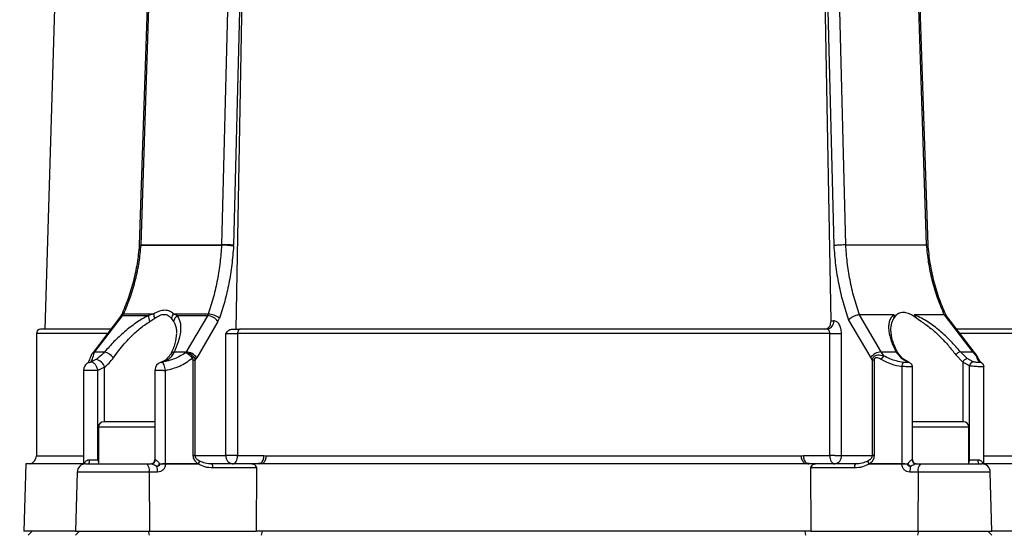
# Model space of a CAD drawing. Header units: millimetres. Extents: x 30 to 405, y 11 to 273.
# Tile 9 of 25: x 92 to 151, y 212 to 243. Entities that reach past the tile are written whole.
import ezdxf

# ---------------------------------------------------------------- set-up
doc = ezdxf.new("R2010")
doc.units = ezdxf.units.MM
doc.layers.add('10', color=7, linetype='Continuous')
doc.styles.add('SLDTEXTSTYLE0', font='TXT', dxfattribs={"width": 0.7})
doc.dimstyles.new('SLDDIMSTYLE0', dxfattribs={"dimtxt": 8, "dimasz": 2.3, "dimexe": 0, "dimexo": 0.0625, "dimgap": 2, "dimtad": 1, "dimdec": 3, "dimlfac": 2, "dimrnd": 1e-09, "dimzin": 12, "dimdsep": 46, "dimtxsty": 'SLDTEXTSTYLE0', "dimsah": 1, "dimcen": 0.09, "dimadec": 0, "dimazin": 3, "dimtfac": 1, "dimtdec": 3, "dimtofl": 0, "dimtmove": 0, "dimatfit": 3, "dimfxl": 1, "dimfrac": 2, "dimtolj": 1, "dimtzin": 12, "dimarcsym": 0})

# ---------------------------------------------------------------- blocks, each defined once
blk = doc.blocks.new('_D_1')
at = {"layer": '10', "transparency": 16777216}
for p, q in [((102.11, 273.361), (57.51, 273.361)), ((58.51, 273.361), (58.51, 176.361)), ((109.453, 176.361), (57.51, 176.361))]:
    blk.add_line(p, q, dxfattribs=at)
for points in [[(58.51, 273.361), (58.11, 271.061), (58.91, 271.061)], [(58.51, 176.361), (58.91, 178.661), (58.11, 178.661)]]:
    blk.add_solid(points, dxfattribs=at)
at = {"layer": '10', "transparency": 16777216, "insert": (48.197, 214.676), "char_height": 8, "attachment_point": 1, "rotation": 90, "style": 'SLDTEXTSTYLE0'}
blk.add_mtext('194', dxfattribs=at)
blk = doc.blocks.new('_D_2')
at = {"layer": '10', "transparency": 16777216}
for p, q in [((92.51, 211.361), (92.51, 164.05)), ((179.961, 180.903), (179.961, 164.05)), ((179.961, 165.05), (92.51, 165.05))]:
    blk.add_line(p, q, dxfattribs=at)
for points in [[(92.51, 165.05), (94.81, 164.65), (94.81, 165.45)], [(179.961, 165.05), (177.661, 165.45), (177.661, 164.65)]]:
    blk.add_solid(points, dxfattribs=at)
at = {"layer": '10', "transparency": 16777216, "insert": (122.591, 175.362), "char_height": 8, "attachment_point": 1, "style": 'SLDTEXTSTYLE0'}
blk.add_mtext('175', dxfattribs=at)

msp = doc.modelspace()

# ---------------------------------------------------------------- linework, layer by layer
at = {"color": 7, "linetype": 'Continuous', "lineweight": 25}
for p, q in [((94.89094, 262.480134), (93.75956, 224.359961)), ((99.470838, 229.37561), (100.566689, 262.480134)), ((105.088848, 262.480134), (104.248506, 229.37561)), ((141.271049, 229.361469), (140.430361, 262.480134)), ((144.95252, 262.480134), (146.048849, 229.361469)), ((105.78685, 262.071324), (104.956029, 229.354773)), ((105.105523, 224.361469), (105.78685, 262.071324)), ((140.404652, 224.861469), (139.732359, 262.071324)), ((139.732359, 262.071324), (140.563889, 229.326834)), ((99.36219, 229.371339), (99.36027, 229.336958)), ((99.469218, 229.347027), (104.247307, 229.347027)), ((99.470838, 229.37561), (104.248506, 229.37561)), ((104.953577, 229.297608), (104.956029, 229.354773)), ((141.271049, 229.361469), (146.048849, 229.361469)), ((98.256733, 225.122579), (96.615814, 222.972129)), ((96.727989, 223.011943), (98.369137, 225.162393)), ((98.31264, 225.218337), (98.256697, 225.122536)), ((99.899355, 225.162393), (98.369137, 225.162393)), ((100.20572, 225.259713), (98.427857, 225.259713)), ((99.981885, 224.815809), (100.278945, 225.010449)), ((101.260624, 225.010449), (101.399885, 224.815809)), ((103.450043, 225.259713), (101.400405, 225.259713)), ((103.406524, 225.162393), (101.620881, 225.162393)), ((103.406524, 225.162393), (102.147692, 223.011943)), ((104.027208, 224.815809), (104.116158, 225.010449)), ((141.441546, 224.901981), (142.751123, 222.665359)), ((143.371517, 223.011943), (142.087148, 225.206017)), ((142.087149, 225.206015), (142.088074, 225.206015)), ((147.116046, 225.206015), (147.11678, 225.206015)), ((147.116778, 225.206017), (148.79122, 223.011943)), ((148.903395, 222.972129), (147.225189, 225.171442)), ((104.027208, 224.815809), (102.768086, 222.665359)), ((104.839606, 224.361469), (104.844763, 224.361469)), ((104.839606, 224.361469), (104.895975, 224.361469)), ((140.166598, 224.361469), (140.014385, 224.361469)), ((140.404652, 224.861469), (140.563275, 224.861469)), ((93.259604, 224.111469), (93.259604, 216.847171)), ((104.499298, 216.861469), (104.499298, 224.111469)), ((104.499298, 224.111469), (105.193702, 224.111469)), ((105.193702, 224.111469), (105.193702, 216.861469)), ((140.325507, 224.111469), (105.193702, 224.111469)), ((140.325507, 216.861469), (140.325507, 224.111469)), ((140.325507, 224.111469), (141.019911, 224.111469)), ((141.019911, 216.861469), (141.019911, 224.111469)), ((96.789438, 222.556553), (96.471643, 222.405907)), ((96.615779, 222.972087), (96.563366, 222.90818)), ((96.689447, 222.963189), (96.727989, 223.011943)), ((96.727989, 223.011943), (97.302375, 223.011943)), ((100.726918, 222.405907), (101.058506, 222.556553)), ((101.223942, 222.883757), (100.923724, 222.523931)), ((101.442348, 223.011943), (102.147692, 223.011943)), ((102.147692, 223.011943), (102.118349, 222.963189)), ((102.679983, 222.526), (102.768086, 222.665359)), ((142.751123, 222.665359), (142.839226, 222.526)), ((143.530449, 222.780775), (143.371517, 223.011943)), ((143.371517, 223.011943), (144.250158, 223.011943)), ((144.250158, 223.011943), (144.579509, 222.612748)), ((144.651293, 222.593714), (144.354963, 222.954703)), ((144.579509, 222.612748), (144.941561, 222.420342)), ((144.992318, 222.410844), (144.651292, 222.593715)), ((147.798288, 222.838651), (148.215449, 222.39238)), ((148.07071, 223.011943), (148.79122, 223.011943)), ((148.482256, 222.612748), (148.07071, 223.011943)), ((148.837306, 222.420342), (148.482256, 222.612748)), ((148.79122, 223.011943), (148.999965, 222.780775)), ((149.02531, 222.836186), (148.90343, 222.972087)), ((149.113813, 222.676072), (149.107431, 222.689953)), ((97.30376, 222.102565), (96.903246, 221.916387)), ((100.923728, 222.523934), (100.630128, 222.388748)), ((102.54635, 222.526), (102.54635, 216.861469)), ((102.54635, 222.526), (102.679983, 222.526)), ((102.679983, 216.861469), (102.679983, 222.526)), ((142.972859, 222.526), (142.839226, 222.526)), ((142.839226, 222.526), (142.839226, 216.861469)), ((142.972859, 216.861469), (142.972859, 222.526)), ((144.597466, 222.143695), (144.597497, 216.365178)), ((145.226876, 216.611469), (145.226876, 222.178155)), ((148.615963, 222.177285), (148.215449, 222.39238)), ((148.615963, 216.611469), (148.615963, 222.177285)), ((149.469517, 216.361955), (149.469517, 222.177927)), ((96.049692, 221.916387), (96.049692, 216.361847)), ((96.903246, 216.611469), (96.903246, 221.916387)), ((100.292333, 221.917379), (100.292333, 216.611469)), ((100.792333, 221.916387), (100.921743, 221.916387)), ((100.921712, 216.365178), (100.921743, 221.916387)), ((96.946527, 218.548969), (96.946527, 216.361469)), ((148.572682, 216.361469), (148.572682, 218.548969)), ((102.679983, 216.861469), (102.54635, 216.861469)), ((102.679983, 216.861469), (104.499298, 216.861469)), ((105.193702, 216.861469), (104.499298, 216.861469)), ((105.193702, 216.861469), (106.75654, 216.861469)), ((106.75654, 216.861469), (106.889361, 216.847171)), ((106.889361, 216.847171), (138.629848, 216.847171)), ((138.629848, 216.847171), (138.762669, 216.861469)), ((138.762669, 216.861469), (140.325507, 216.861469)), ((140.623234, 216.861469), (140.325507, 216.861469)), ((140.623234, 216.861469), (141.019911, 216.861469)), ((141.019911, 216.861469), (142.839226, 216.861469)), ((142.972859, 216.861469), (142.839226, 216.861469)), ((92.628322, 216.361469), (92.509604, 212.361469)), ((96.047493, 216.361469), (92.628322, 216.361469)), ((96.056161, 216.355618), (96.066611, 216.357762)), ((96.410893, 216.611469), (96.903246, 216.611469)), ((99.821042, 216.361469), (100.07181, 216.361469)), ((100.792333, 216.366302), (100.921712, 216.365178)), ((100.921725, 216.357762), (100.921712, 216.365178)), ((100.921712, 216.365178), (102.844155, 216.365178)), ((102.865244, 216.357762), (100.921725, 216.357762)), ((102.844155, 216.365178), (102.865244, 216.357762)), ((102.945716, 216.52072), (102.928154, 216.530608)), ((106.043529, 216.361469), (103.664365, 216.361469)), ((139.475679, 216.361469), (106.043529, 216.361469)), ((106.549934, 216.375872), (106.410434, 216.375872)), ((106.410475, 216.375779), (106.505051, 216.361469)), ((139.108775, 216.375872), (138.969275, 216.375872)), ((141.854844, 216.361469), (139.475679, 216.361469)), ((142.591055, 216.530608), (142.573493, 216.52072)), ((142.653965, 216.357762), (142.675054, 216.365178)), ((144.597484, 216.357762), (142.653965, 216.357762)), ((142.675054, 216.365178), (144.597497, 216.365178)), ((144.597497, 216.365178), (144.597484, 216.357762)), ((145.447399, 216.361469), (145.698167, 216.361469)), ((148.615963, 216.611469), (149.108316, 216.611469)), ((149.46486, 216.355894), (149.452479, 216.361469)), ((149.452598, 216.357762), (149.467204, 216.3548)), ((152.890887, 216.361469), (149.484449, 216.361469)), ((95.675845, 215.876302), (95.571527, 212.361469)), ((99.950394, 215.876302), (99.977394, 212.361469)), ((100.442713, 215.876302), (99.950394, 215.876302)), ((106.277299, 216.118886), (103.729042, 216.118886)), ((106.313334, 216.119445), (106.277299, 216.118886)), ((106.313334, 216.119445), (106.294207, 212.361469)), ((139.225002, 212.361469), (139.205875, 216.119445)), ((139.24191, 216.118886), (139.205875, 216.119445)), ((141.790167, 216.118886), (139.24191, 216.118886)), ((145.568814, 215.876302), (145.076496, 215.876302)), ((145.568814, 215.876302), (145.541815, 212.361469)), ((149.947682, 212.361469), (149.843364, 215.876302)), ((95.571527, 212.361469), (92.509604, 212.361469)), ((93.009604, 212.361469), (92.76681, 212.118675)), ((95.571527, 212.361469), (99.977394, 212.361469)), ((95.821527, 212.361469), (95.578733, 212.118675)), ((99.975529, 212.118675), (99.912689, 212.361469)), ((99.977394, 212.361469), (106.294207, 212.361469)), ((139.225002, 212.361469), (106.294207, 212.361469)), ((106.621575, 212.118676), (106.662305, 212.361469)), ((138.897633, 212.118676), (138.856904, 212.361469)), ((139.225002, 212.361469), (145.541815, 212.361469)), ((145.541815, 212.361469), (149.947682, 212.361469)), ((145.54368, 212.118675), (145.60652, 212.361469)), ((149.940476, 212.118675), (149.697682, 212.361469)), ((153.009604, 212.361469), (149.947682, 212.361469))]:
    msp.add_line(p, q, dxfattribs=at)
at = {"color": 8, "linetype": 'Continuous', "lineweight": 25}
for p, q in [((97.460596, 224.111469), (93.259604, 224.111469)), ((152.259604, 224.111469), (148.035214, 224.111469)), ((97.30376, 218.861469), (97.30376, 222.102565)), ((100.654195, 222.38771), (100.726918, 222.405907)), ((148.215449, 222.39238), (148.215449, 218.861469)), ((96.903246, 221.916387), (96.049692, 221.916387)), ((99.071527, 218.548969), (96.946527, 218.548969)), ((100.292333, 218.548969), (99.071527, 218.548969)), ((148.572682, 218.548969), (145.226876, 218.548969)), ((93.259604, 216.847171), (96.049692, 216.847171)), ((149.469517, 216.847171), (152.259604, 216.847171)), ((96.103354, 216.377146), (96.108665, 216.356965)), ((96.903246, 216.611469), (96.946527, 216.611469)), ((100.292333, 216.611469), (100.311984, 216.611469)), ((145.207224, 216.611469), (145.226876, 216.611469)), ((148.572682, 216.611469), (148.615963, 216.611469)), ((149.415855, 216.377146), (149.410544, 216.356965)), ((99.950394, 215.876302), (95.675845, 215.876302)), ((149.843364, 215.876302), (145.568814, 215.876302))]:
    msp.add_line(p, q, dxfattribs=at)
at = {"color": 7, "linetype": 'Continuous', "lineweight": 25, "flags": 128}
for points in [[(100.473981, 262.965475), (99.948832, 247.097524), (99.36219, 229.371339)], [(146.157589, 229.354117), (145.609907, 245.903076), (145.045229, 262.965449)], [(144.098618, 225.206013), (143.855545, 225.206013), (143.61006, 225.206013), (143.36219, 225.206013), (143.111964, 225.206013), (142.859411, 225.206013), (142.604559, 225.206013), (142.347437, 225.206013), (142.088075, 225.206012)], [(147.116048, 225.206013), (146.907957, 225.206013), (146.697104, 225.206013), (146.483514, 225.206013), (146.26721, 225.206013), (146.048219, 225.206013), (145.826563, 225.206013), (145.60227, 225.206013), (145.375364, 225.206013)], [(105.342566, 224.361469), (105.313524, 224.356665), (105.285598, 224.342439), (105.259861, 224.319336), (105.237303, 224.288246), (105.21879, 224.250362), (105.205034, 224.20714), (105.196562, 224.160242), (105.193702, 224.111469)], [(149.346127, 222.353924), (149.326892, 222.365209), (149.326211, 222.365564)], [(104.895975, 216.361469), (104.954059, 216.371076), (105.00991, 216.399529), (105.061383, 216.445734), (105.1065, 216.507916), (105.143526, 216.583684), (105.171039, 216.670127), (105.187981, 216.763924), (105.193702, 216.861469)], [(140.325507, 216.861469), (140.331228, 216.763924), (140.34817, 216.670127), (140.375683, 216.583684), (140.412709, 216.507916), (140.457826, 216.445734), (140.509299, 216.399529), (140.56515, 216.371076), (140.623234, 216.361469)], [(96.341494, 216.361469), (96.355033, 216.366273), (96.368052, 216.380499), (96.38005, 216.403602), (96.390567, 216.434692), (96.399197, 216.472576), (96.40561, 216.515798), (96.40956, 216.562696), (96.410893, 216.611469)], [(149.108316, 216.611469), (149.109649, 216.562696), (149.113598, 216.515798), (149.120012, 216.472576), (149.128642, 216.434692), (149.139159, 216.403602), (149.151157, 216.380499), (149.164176, 216.366273), (149.177715, 216.361469)]]:
    msp.add_lwpolyline(points, dxfattribs=at)
at = {"color": 8, "linetype": 'Continuous', "lineweight": 25, "flags": 128}
for points in [[(99.469218, 229.347027), (99.415533, 229.346222), (99.37925, 229.343509), (99.361791, 229.338994), (99.363064, 229.333331)], [(99.365462, 229.369742), (99.363651, 229.372223), (99.380968, 229.374127), (99.417172, 229.375271), (99.470838, 229.37561)], [(144.992864, 222.41061), (144.975857, 222.416463), (144.941561, 222.420342)], [(149.326211, 222.365564), (149.286041, 222.381791), (149.242644, 222.390296)]]:
    msp.add_lwpolyline(points, dxfattribs=at)
at = {"color": 7, "linetype": 'Continuous', "lineweight": 25}
for centre, radius, start, end in [((104.2424, 224.205379), 5.14165, 82.04954284, 89.94531877), ((104.244192, 217.206225), 12.169385, 86.64662022, 89.97968944), ((100.773857, 225.187514), 0.874862, 181.64545288, 205.14260922), ((100.982063, 225.352387), 0.781854, 186.8073219, 205.93439012), ((101.822515, 224.859178), 0.581897, 136.50231604, 164.93221176), ((101.939526, 224.715461), 0.548892, 125.48739445, 169.4659906), ((103.367902, 224.364154), 0.799172, 34.41293162, 87.2299153), ((103.427505, 224.184812), 1.075137, 50.16897425, 88.79880412), ((93.509604, 224.111469), 0.25, 90, 180), ((140.108208, 224.815145), 0.457418, 277.33387182, 5.81244119), ((96.712841, 221.951446), 0.609936, 14.34510199, 82.78566078), ((96.998203, 221.979989), 1.075849, 39.57227631, 73.57694331), ((102.108703, 222.213599), 0.799296, 34.41605136, 87.20407721), ((101.7707, 223.382628), 1.045758, 314.88384018, 320.64705744), ((143.410506, 222.213599), 0.799296, 92.79592282, 145.5839486), ((144.013672, 222.239665), 0.725468, 131.76552264, 152.00262855), ((148.194199, 222.517038), 0.510079, 104.01044545, 140.91177635), ((148.519756, 222.295645), 0.319313, 96.74427025, 162.36514568), ((96.549692, 221.916387), 0.5, 123.52919262, 180), ((100.792333, 221.916387), 0.5, 106.30004787, 179.9524718), ((144.977907, 222.143503), 0.380441, 139.55622994, 179.9710875), ((148.880697, 222.158515), 0.265399, 99.40987156, 175.94435544), ((97.259027, 218.548969), 0.3125, 90, 180), ((148.260182, 218.548969), 0.3125, 0, 90), ((92.759604, 216.847171), 0.5, 283.73516926, 360), ((104.954365, 216.815145), 0.457418, 174.18755881, 262.66612818), ((106.225183, 216.800793), 0.534809, 307.38931324, 6.51445985), ((139.294025, 216.800793), 0.534809, 173.48554039, 232.61068593), ((140.564844, 216.815145), 0.457418, 277.33387182, 5.81244119), ((96.175625, 215.861469), 0.5, 90, 178.3), ((99.388342, 215.986278), 0.572711, 348.92891585, 40.92834619), ((100.042333, 216.611469), 0.25, 270, 0), ((100.066797, 216.606653), 0.245235, 271.17137966, 1.12533516), ((100.057337, 216.690426), 0.598235, 305.80570084, 328.4210659), ((98.955187, 215.882665), 1.48754, 359.75490644, 12.52469925), ((102.350621, 216.719817), 0.607737, 324.3001108, 341.86041944), ((102.351794, 216.71266), 0.624167, 325.34762162, 342.0904602), ((103.448015, 216.173873), 0.286355, 348.92891585, 40.92834619), ((105.47086, 216.11792), 0.80644, 0.06861893, 10.05277618), ((140.048349, 216.11792), 0.80644, 169.94722382, 179.93138107), ((142.071193, 216.173873), 0.286355, 139.07165381, 191.07108415), ((143.167415, 216.71266), 0.624167, 197.9095398, 214.65237839), ((143.168591, 216.719819), 0.607741, 198.13966001, 215.69989935), ((145.461872, 216.690426), 0.598235, 211.5789341, 234.19429916), ((146.564022, 215.882665), 1.48754, 167.47530075, 180.24509356), ((145.452412, 216.606653), 0.245235, 178.87466484, 268.82862034), ((145.476876, 216.611469), 0.25, 180, 270), ((146.130867, 215.986278), 0.572711, 139.07165381, 191.07108415), ((149.343584, 215.861469), 0.5, 1.7, 90)]:
    msp.add_arc(centre, radius, start, end, dxfattribs=at)
at = {"color": 8, "linetype": 'Continuous', "lineweight": 25}
for centre, radius, start, end in [((98.353316, 225.028454), 0.13487, 83.26342153, 135.69280906), ((98.405172, 225.140921), 0.120938, 79.18867927, 139.54509738), ((96.712333, 222.87805), 0.134805, 83.33066066, 135.60658064), ((101.041866, 222.330427), 0.226738, 85.79112293, 120.81520235), ((101.443698, 222.759483), 0.252464, 90.30626321, 150.50431965), ((144.253584, 222.893876), 0.118116, 30.08699052, 91.66218856), ((144.588639, 222.502442), 0.110683, 54.67688856, 94.7315856), ((148.806839, 222.877838), 0.135012, 44.64147274, 96.64343816), ((148.939396, 222.600114), 0.190544, 28.13098051, 71.46567603), ((97.217391, 216.606777), 0.31418, 179.14425749, 210.4435886), ((148.301818, 216.606777), 0.31418, 329.5564114, 0.85574251)]:
    msp.add_arc(centre, radius, start, end, dxfattribs=at)
at = {"color": 7, "linetype": 'Continuous', "lineweight": 25}
for points, knots in [([(99.36027, 229.336958), (99.323294, 228.977294), (99.249121, 228.255821), (99.021903, 227.200822), (98.720158, 226.176889), (98.44815, 225.53708), (98.31264, 225.218337)], [0, 0, 0, 0, 0.249332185, 0.500151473, 0.75098324, 1, 1, 1, 1]), ([(98.427857, 225.259713), (98.569918, 225.595049), (98.849196, 226.254286), (99.148727, 227.290707), (99.364396, 228.319115), (99.434714, 229.008674), (99.469218, 229.347027)], [0, 0, 0, 0, 0.263477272, 0.517969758, 0.763477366, 1, 1, 1, 1]), ([(104.247307, 229.347027), (104.220906, 229.008674), (104.167102, 228.319115), (104.002047, 227.290707), (103.772683, 226.254286), (103.558826, 225.595049), (103.450043, 225.259713)], [0, 0, 0, 0, 0.236522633, 0.482030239, 0.736522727, 1, 1, 1, 1]), ([(104.953577, 229.297608), (104.923947, 228.922559), (104.864688, 228.172458), (104.683313, 227.076091), (104.442513, 226.010834), (104.224961, 225.343966), (104.116158, 225.010449)], [0, 0, 0, 0, 0.24996665, 0.499935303, 0.749905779, 1, 1, 1, 1]), ([(141.271049, 229.361469), (141.227808, 229.361279), (141.130925, 229.360854), (140.976192, 229.355702), (140.839819, 229.348702), (140.734727, 229.341873), (140.638392, 229.334261), (140.588594, 229.329297), (140.563889, 229.326834)], [0, 0, 0, 0, 0.194683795, 0.436194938, 0.572209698, 0.714210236, 0.858219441, 1, 1, 1, 1]), ([(140.563889, 229.326834), (140.594128, 228.938775), (140.654607, 228.162652), (140.844319, 227.029475), (141.097406, 225.930273), (141.326824, 225.24477), (141.441546, 224.901981)], [0, 0, 0, 0, 0.250029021, 0.500060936, 0.750003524, 1, 1, 1, 1]), ([(142.088075, 225.206012), (141.976094, 225.546714), (141.756037, 226.216233), (141.520671, 227.27044), (141.351983, 228.316319), (141.297681, 229.017552), (141.271049, 229.361469)], [0, 0, 0, 0, 0.263801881, 0.518402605, 0.763802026, 1, 1, 1, 1]), ([(146.048849, 229.361469), (146.083658, 229.017552), (146.154632, 228.316319), (146.375058, 227.27044), (146.68243, 226.216234), (146.969808, 225.546714), (147.116048, 225.206013)], [0, 0, 0, 0, 0.236197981, 0.481597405, 0.736198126, 1, 1, 1, 1]), ([(146.149548, 229.353926), (146.149585, 229.355648), (146.149652, 229.35879), (146.107858, 229.3611), (146.068612, 229.361346), (146.048849, 229.361469)], [0, 0, 0, 0, 0.376040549, 0.685794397, 1, 1, 1, 1]), ([(147.240722, 225.151086), (147.104283, 225.462724), (146.821824, 226.107884), (146.507617, 227.156271), (146.267499, 228.259627), (146.192237, 229.0153), (146.15472, 229.391989)], [0, 0, 0, 0, 0.237749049, 0.492194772, 0.74686863, 1, 1, 1, 1]), ([(101.400405, 225.259713), (101.328707, 225.319854), (101.185091, 225.440321), (100.889439, 225.500215), (100.552893, 225.440632), (100.321726, 225.320166), (100.20572, 225.259713)], [0, 0, 0, 0, 0.249569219, 0.499900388, 0.749037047, 1, 1, 1, 1]), ([(99.899355, 225.162393), (99.779118, 225.100265), (99.532321, 224.972744), (99.172266, 224.738502), (98.8182, 224.479732), (98.371938, 224.114538), (97.845418, 223.625031), (97.483476, 223.216403), (97.302375, 223.011943)], [0, 0, 0, 0, 0.122718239, 0.251890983, 0.374583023, 0.502844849, 0.751244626, 1, 1, 1, 1]), ([(98.369137, 225.162393), (98.380088, 225.177497), (98.40199, 225.207707), (98.419235, 225.242377), (98.427857, 225.259713)], [0, 0, 0, 0, 0.500000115, 1, 1, 1, 1]), ([(100.20572, 225.259713), (100.153936, 225.242298), (100.053904, 225.208658), (99.949643, 225.177446), (99.899355, 225.162393)], [0, 0, 0, 0, 0.517674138, 1, 1, 1, 1]), ([(100.278945, 225.010449), (100.373933, 225.073189), (100.561255, 225.196915), (100.845986, 225.264081), (101.092142, 225.196674), (101.204062, 225.072967), (101.260624, 225.010449)], [0, 0, 0, 0, 0.253592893, 0.500096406, 0.74736377, 1, 1, 1, 1]), ([(101.620881, 225.162393), (101.586608, 225.177446), (101.51555, 225.208658), (101.439681, 225.242298), (101.400405, 225.259713)], [0, 0, 0, 0, 0.4823263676, 1, 1, 1, 1]), ([(101.442348, 223.011943), (101.532313, 223.216357), (101.712115, 223.624894), (101.820419, 224.114962), (101.840191, 224.478952), (101.813093, 224.825634), (101.698126, 225.027058), (101.620881, 225.162393)], [0, 0, 0, 0, 0.248909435, 0.497463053, 0.625789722, 0.748572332, 1, 1, 1, 1]), ([(103.450043, 225.259713), (103.443713, 225.242377), (103.431053, 225.207707), (103.4147, 225.177497), (103.406524, 225.162393)], [0, 0, 0, 0, 0.4999998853, 1, 1, 1, 1]), ([(142.087148, 225.206017), (142.033792, 225.202418), (141.951616, 225.196874), (141.827706, 225.159089), (141.703241, 225.107979), (141.57468, 225.03169), (141.489882, 224.956909), (141.455201, 224.918415), (141.44565, 224.907051), (141.442652, 224.903348), (141.441546, 224.901981)], [0, 0, 0, 0, 0.23883261, 0.367840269, 0.49988827, 0.748958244, 0.928405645, 0.976724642, 0.991405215, 1, 1, 1, 1]), ([(144.098618, 225.206013), (144.044323, 225.150223), (143.932357, 225.035174), (143.847182, 224.803774), (143.80985, 224.541256), (143.827625, 224.164263), (143.945856, 223.652791), (144.148757, 223.225489), (144.250158, 223.011943)], [0, 0, 0, 0, 0.121964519, 0.251513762, 0.373472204, 0.502114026, 0.751178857, 1, 1, 1, 1]), ([(144.050612, 224.827515), (144.103039, 224.945178), (144.199294, 225.161204), (144.450986, 225.351825), (144.74497, 225.387586), (145.104957, 225.279258), (145.441757, 225.065805), (145.664398, 224.886545), (145.737713, 224.827515)], [0, 0, 0, 0, 0.21362111, 0.392201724, 0.535647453, 0.678985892, 0.89429195, 1, 1, 1, 1]), ([(144.050617, 224.827512), (144.074273, 224.89245), (144.11269, 224.997907), (144.16897, 225.101906), (144.167162, 225.162612), (144.163682, 225.174262), (144.159894, 225.181817), (144.154394, 225.188758), (144.147152, 225.194673), (144.138582, 225.199272), (144.1217, 225.20512), (144.108642, 225.205626), (144.098617, 225.206015)], [0, 0, 0, 0, 0.497574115, 0.808046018, 0.844615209, 0.859221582, 0.872137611, 0.885953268, 0.900416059, 0.916847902, 0.936170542, 1, 1, 1, 1]), ([(145.375364, 225.206013), (145.364571, 225.205645), (145.350065, 225.205151), (145.339731, 225.195201), (145.33803, 225.18852), (145.338283, 225.182936), (145.340001, 225.176636), (145.344453, 225.166752), (145.359873, 225.143971), (145.487299, 225.017971), (145.619507, 224.917418), (145.737712, 224.827514)], [0, 0, 0, 0, 0.074597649, 0.10026024, 0.111519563, 0.122538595, 0.134027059, 0.146615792, 0.176821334, 0.26400445, 1, 1, 1, 1]), ([(148.07071, 223.011943), (147.887395, 223.225426), (147.520587, 223.652602), (146.973302, 224.16486), (146.506198, 224.540181), (146.015699, 224.892881), (145.632864, 225.080092), (145.375364, 225.206013)], [0, 0, 0, 0, 0.249052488, 0.498348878, 0.627100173, 0.749182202, 1, 1, 1, 1]), ([(147.223185, 225.169865), (147.218801, 225.175569), (147.20014, 225.199853), (147.152912, 225.203345), (147.116778, 225.206017)], [0, 0, 0, 0, 0.234884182, 1, 1, 1, 1]), ([(97.675962, 224.361469), (97.625646, 224.361469), (97.519539, 224.361469), (97.361528, 224.361469), (97.201075, 224.361469), (97.043898, 224.361469), (96.934997, 224.361469), (96.831554, 224.361469), (96.656826, 224.361469), (96.401036, 224.361469), (96.127015, 224.361469), (95.896575, 224.361469), (95.718806, 224.361469), (95.574937, 224.361469), (95.466731, 224.361469), (95.361345, 224.361469), (95.25879, 224.361469), (95.15907, 224.361469), (95.080169, 224.361469), (94.949051, 224.361469), (94.763865, 224.361469), (94.544873, 224.361469), (94.35201, 224.361469), (94.188973, 224.361469), (94.039891, 224.361469), (93.921421, 224.361469), (93.813334, 224.361469), (93.726213, 224.361469), (93.655148, 224.361469), (93.60362, 224.361469), (93.57026, 224.361469), (93.547992, 224.361469), (93.534008, 224.361469), (93.52311, 224.361469), (93.515375, 224.361469), (93.510522, 224.361469), (93.509911, 224.361469), (93.509605, 224.361469)], [0, 0, 0, 0, 0.018645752, 0.039320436, 0.059994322, 0.080667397, 0.101339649, 0.103865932, 0.122822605, 0.173311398, 0.213183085, 0.24603393, 0.281523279, 0.300321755, 0.319119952, 0.337917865, 0.356715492, 0.375512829, 0.394309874, 0.402656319, 0.453478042, 0.509861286, 0.552991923, 0.599615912, 0.64623794, 0.692857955, 0.726317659, 0.777419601, 0.816372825, 0.849256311, 0.885644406, 0.904704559, 0.923764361, 0.94282381, 0.961882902, 0.980941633, 1, 1, 1, 1]), ([(97.82749, 222.665359), (97.931295, 222.808032), (98.132467, 223.084529), (98.461762, 223.482285), (98.781667, 223.833249), (99.087449, 224.132788), (99.470709, 224.476259), (99.77643, 224.679335), (99.981885, 224.815809)], [0, 0, 0, 0, 0.177598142, 0.344180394, 0.50626995, 0.637449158, 0.756353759, 1, 1, 1, 1]), ([(104.499298, 224.111469), (104.499822, 224.112078), (104.509975, 224.123872), (104.583576, 224.208863), (104.690387, 224.332237), (104.803935, 224.354481), (104.839606, 224.361469)], [0, 0, 0, 0, 0.005098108, 0.098789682, 0.716883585, 1, 1, 1, 1]), ([(140.166598, 224.361469), (139.487401, 224.361469), (138.719243, 224.361469), (137.822451, 224.361469), (137.541589, 224.361469), (137.258819, 224.361469), (136.974261, 224.361469), (136.687935, 224.361469), (136.484146, 224.361469), (136.287704, 224.361469), (135.951328, 224.361469), (135.435455, 224.361469), (134.847205, 224.361469), (134.325945, 224.361469), (133.902829, 224.361469), (133.545819, 224.361469), (133.269229, 224.361469), (132.991558, 224.361469), (132.712835, 224.361469), (132.433091, 224.361469), (132.204373, 224.361469), (131.81528, 224.361469), (131.235525, 224.361469), (130.474578, 224.361469), (129.729477, 224.361469), (129.029966, 224.361469), (128.308585, 224.361469), (127.651893, 224.361469), (126.969568, 224.361469), (126.324912, 224.361469), (125.681396, 224.361469), (125.113805, 224.361469), (124.649831, 224.361469), (124.258115, 224.361469), (123.957341, 224.361469), (123.656447, 224.361469), (123.355463, 224.361469), (123.054422, 224.361469), (122.810043, 224.361469), (122.394432, 224.361469), (121.777777, 224.361469), (120.975339, 224.361469), (120.19701, 224.361469), (119.472677, 224.361469), (118.73199, 224.361469), (118.068732, 224.361469), (117.390463, 224.361469), (116.760479, 224.361469), (116.13606, 224.361469), (115.589665, 224.361469), (115.145822, 224.361469), (114.772913, 224.361469), (114.487556, 224.361469), (114.20306, 224.361469), (113.919452, 224.361469), (113.636762, 224.361469), (113.43702, 224.361469), (113.245933, 224.361469), (112.806139, 224.361469), (112.120839, 224.361469), (111.28925, 224.361469), (110.554321, 224.361469), (109.837992, 224.361469), (108.695054, 224.361469), (107.165631, 224.361469), (105.948638, 224.361469), (105.342566, 224.361469)], [0, 0, 0, 0, 0.066857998, 0.075615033, 0.08437174, 0.093128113, 0.101884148, 0.110639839, 0.119395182, 0.120465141, 0.12849388, 0.149877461, 0.166764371, 0.180677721, 0.195708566, 0.203670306, 0.211631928, 0.219593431, 0.227554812, 0.23551607, 0.243477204, 0.24701219, 0.268536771, 0.29241681, 0.310683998, 0.33043071, 0.350176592, 0.369921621, 0.384092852, 0.405736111, 0.422234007, 0.4361612, 0.451572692, 0.459645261, 0.467717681, 0.475789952, 0.483862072, 0.491934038, 0.50000585, 0.503517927, 0.525362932, 0.549606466, 0.568123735, 0.588138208, 0.608151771, 0.628164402, 0.642094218, 0.663526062, 0.679807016, 0.693543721, 0.708749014, 0.716713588, 0.724678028, 0.732642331, 0.740606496, 0.748570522, 0.756534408, 0.757544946, 0.764805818, 0.793966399, 0.816345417, 0.83709194, 0.858609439, 0.880126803, 0.94030221, 1, 1, 1, 1]), ([(140.014385, 224.361469), (140.066831, 224.368993), (140.171676, 224.384035), (140.301392, 224.499413), (140.38977, 224.66493), (140.399682, 224.79583), (140.404652, 224.861469)], [0, 0, 0, 0, 0.250045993, 0.499873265, 0.749211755, 1, 1, 1, 1]), ([(140.325507, 224.111469), (140.323309, 224.14348), (140.319967, 224.192153), (140.299978, 224.250218), (140.275292, 224.298321), (140.242039, 224.334893), (140.202761, 224.357584), (140.179123, 224.360123), (140.166598, 224.361469)], [0, 0, 0, 0, 0.243476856, 0.370203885, 0.499892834, 0.715562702, 0.849292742, 1, 1, 1, 1]), ([(141.019911, 224.111469), (141.013015, 224.209976), (140.999249, 224.406642), (140.893553, 224.654429), (140.742717, 224.827666), (140.623106, 224.850198), (140.563275, 224.861469)], [0, 0, 0, 0, 0.250556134, 0.500223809, 0.750002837, 1, 1, 1, 1]), ([(145.737713, 224.827515), (145.833193, 224.765909), (146.032794, 224.637121), (146.31697, 224.416506), (146.599098, 224.173782), (146.953236, 223.837312), (147.371281, 223.389911), (147.655637, 223.022811), (147.798288, 222.838651)], [0, 0, 0, 0, 0.118646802, 0.248031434, 0.367283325, 0.49855175, 0.748442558, 1, 1, 1, 1]), ([(152.009604, 224.361469), (152.009541, 224.361469), (152.009081, 224.361469), (151.997538, 224.361469), (151.959372, 224.361469), (151.900886, 224.361469), (151.828515, 224.361469), (151.735357, 224.361469), (151.634603, 224.361469), (151.516678, 224.361469), (151.392499, 224.361469), (151.253735, 224.361469), (151.121263, 224.361469), (151.004923, 224.361469), (150.90126, 224.361469), (150.818799, 224.361469), (150.733444, 224.361469), (150.6452, 224.361469), (150.554085, 224.361469), (150.487439, 224.361469), (150.422491, 224.361469), (150.270487, 224.361469), (150.015696, 224.361469), (149.674918, 224.361469), (149.350053, 224.361469), (149.009066, 224.361469), (148.528463, 224.361469), (148.117185, 224.361469), (147.843246, 224.361469)], [0, 0, 0, 0, 0.008302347, 0.05993954, 0.117246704, 0.161017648, 0.208328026, 0.25563626, 0.302942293, 0.335870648, 0.38653133, 0.425017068, 0.457487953, 0.493430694, 0.512257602, 0.531084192, 0.54991046, 0.568736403, 0.587562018, 0.606387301, 0.608776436, 0.625940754, 0.694871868, 0.747773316, 0.796815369, 0.847680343, 0.898545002, 1, 1, 1, 1]), ([(101.571523, 224.11004), (101.551694, 223.913252), (101.511524, 223.514611), (101.320603, 223.095799), (101.223929, 222.883732)], [0, 0, 0, 0, 0.493646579, 1, 1, 1, 1]), ([(144.354731, 222.955142), (144.235655, 223.207203), (144.006039, 223.693261), (143.966549, 224.104714), (143.947538, 224.302794)], [0, 0, 0, 0, 0.518582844, 1, 1, 1, 1]), ([(96.499022, 222.794958), (96.454167, 222.67659), (96.352015, 222.407019), (96.307435, 222.363413), (96.28243, 222.338954)], [0, 0, 0, 0, 0.43909795, 1, 1, 1, 1]), ([(96.471643, 222.405907), (96.511282, 222.458899), (96.589735, 222.56378), (96.656444, 222.830991), (96.689447, 222.963189)], [0, 0, 0, 0, 0.505268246, 1, 1, 1, 1]), ([(96.560362, 222.902645), (96.547927, 222.886445), (96.521807, 222.852417), (96.50509, 222.809057), (96.496332, 222.786341)], [0, 0, 0, 0, 0.47609567, 1, 1, 1, 1]), ([(97.302375, 223.011943), (97.216998, 222.921127), (97.04683, 222.74012), (96.875038, 222.617601), (96.789438, 222.556553)], [0, 0, 0, 0, 0.501725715, 1, 1, 1, 1]), ([(97.30376, 222.102565), (97.39302, 222.17829), (97.576036, 222.333554), (97.742311, 222.552961), (97.82749, 222.665359)], [0, 0, 0, 0, 0.48771902, 1, 1, 1, 1]), ([(102.118349, 222.963189), (101.902659, 222.829948), (101.47048, 222.562971), (100.975078, 222.458326), (100.726918, 222.405906)], [0, 0, 0, 0, 0.499075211, 1, 1, 1, 1]), ([(100.921743, 221.916387), (101.207634, 221.984341), (101.781479, 222.120739), (102.265687, 222.467609), (102.508662, 222.641668)], [0, 0, 0, 0, 0.498201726, 1, 1, 1, 1]), ([(101.058506, 222.556553), (101.139371, 222.617917), (101.300906, 222.740496), (101.395239, 222.921533), (101.442348, 223.011943)], [0, 0, 0, 0, 0.5006040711, 1, 1, 1, 1]), ([(102.508662, 222.641668), (102.476336, 222.677406), (102.411937, 222.7486), (102.30666, 222.842271), (102.204731, 222.918761), (102.147138, 222.948383), (102.118349, 222.963189)], [0, 0, 0, 0, 0.252231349, 0.502479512, 0.751310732, 1, 1, 1, 1]), ([(102.579337, 222.719518), (102.543842, 222.751766), (102.473131, 222.816009), (102.351029, 222.891138), (102.228233, 222.944636), (102.154971, 222.957006), (102.118349, 222.963189)], [0, 0, 0, 0, 0.252233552, 0.50247517, 0.751297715, 1, 1, 1, 1]), ([(102.508662, 222.641668), (102.514479, 222.634434), (102.526371, 222.619645), (102.542798, 222.581004), (102.544892, 222.548568), (102.54635, 222.526)], [0, 0, 0, 0, 0.225578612, 0.461187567, 1, 1, 1, 1]), ([(102.579337, 222.719518), (102.604632, 222.689363), (102.652729, 222.632027), (102.671218, 222.560099), (102.679983, 222.526)], [0, 0, 0, 0, 0.5259165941, 1, 1, 1, 1]), ([(142.839226, 222.526), (142.849082, 222.561962), (142.869923, 222.638006), (142.946196, 222.735837), (143.051488, 222.801614), (143.193193, 222.839141), (143.358141, 222.836377), (143.475043, 222.798654), (143.530449, 222.780775)], [0, 0, 0, 0, 0.134055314, 0.28346143, 0.434506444, 0.567889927, 0.79519861, 1, 1, 1, 1]), ([(142.972859, 222.526), (142.9744, 222.550173), (142.976608, 222.58481), (142.995958, 222.624839), (143.015043, 222.647959), (143.03929, 222.665199), (143.079992, 222.680081), (143.152128, 222.679667), (143.256904, 222.647168), (143.331346, 222.604281), (143.373106, 222.580222)], [0, 0, 0, 0, 0.135377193, 0.193975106, 0.250328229, 0.306144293, 0.364554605, 0.50106467, 0.720113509, 1, 1, 1, 1]), ([(143.373106, 222.580222), (143.566115, 222.475792), (143.952992, 222.266468), (144.382324, 222.18468), (144.597466, 222.143695)], [0, 0, 0, 0, 0.498891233, 1, 1, 1, 1]), ([(144.688375, 222.390296), (144.550438, 222.414088), (144.279335, 222.460849), (143.888823, 222.591685), (143.649604, 222.717905), (143.530449, 222.780775)], [0, 0, 0, 0, 0.342054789, 0.672278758, 1, 1, 1, 1]), ([(148.999965, 222.780775), (149.017487, 222.734943), (149.055104, 222.636553), (149.11537, 222.526075), (149.178784, 222.439), (149.221306, 222.40657), (149.242644, 222.390296)], [0, 0, 0, 0, 0.233042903, 0.500292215, 0.749234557, 1, 1, 1, 1]), ([(149.107419, 222.689976), (149.090539, 222.721869), (149.065193, 222.769758), (149.035256, 222.813821), (149.024058, 222.827907), (149.018309, 222.835138)], [0, 0, 0, 0, 0.492461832, 0.739463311, 1, 1, 1, 1]), ([(149.32629, 222.365523), (149.302455, 222.381457), (149.2477, 222.418062), (149.16123, 222.585109), (149.112399, 222.679442)], [0, 0, 0, 0, 0.435288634, 1, 1, 1, 1]), ([(96.903246, 221.916387), (96.889658, 221.977848), (96.868804, 222.072174), (96.807188, 222.187455), (96.750342, 222.265256), (96.682535, 222.329912), (96.590101, 222.391479), (96.517492, 222.400322), (96.471643, 222.405907)], [0, 0, 0, 0, 0.236156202, 0.362435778, 0.500021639, 0.621192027, 0.760798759, 1, 1, 1, 1]), ([(100.921743, 221.916387), (100.910692, 221.974104), (100.887819, 222.093569), (100.836066, 222.250917), (100.778937, 222.367149), (100.743863, 222.393281), (100.726918, 222.405907)], [0, 0, 0, 0, 0.241561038, 0.5, 0.758438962, 1, 1, 1, 1]), ([(144.941561, 222.420342), (144.95691, 222.414792), (144.987851, 222.403604), (145.006047, 222.391089), (144.999352, 222.382609), (144.967629, 222.377871), (144.914209, 222.376236), (144.845107, 222.377472), (144.766687, 222.381416), (144.714186, 222.387369), (144.688375, 222.390296)], [0, 0, 0, 0, 0.117329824, 0.236522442, 0.359673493, 0.487204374, 0.617461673, 0.748047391, 0.876133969, 1, 1, 1, 1]), ([(145.226812, 222.140921), (145.223511, 222.165941), (145.216973, 222.2155), (145.163945, 222.294414), (145.098208, 222.353513), (145.038489, 222.390932), (145.007491, 222.4043), (144.992311, 222.410847)], [0, 0, 0, 0, 0.263732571, 0.522388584, 0.769124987, 0.886939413, 1, 1, 1, 1]), ([(148.969517, 222.140928), (148.906595, 222.145392), (148.81013, 222.152235), (148.692808, 222.165387), (148.641901, 222.173269), (148.615963, 222.177285)], [0, 0, 0, 0, 0.479176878, 0.734626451, 1, 1, 1, 1]), ([(149.242644, 222.390296), (149.245384, 222.387363), (149.250946, 222.381409), (149.227301, 222.377453), (149.182512, 222.376253), (149.119748, 222.37788), (149.045267, 222.382646), (148.967636, 222.391131), (148.893399, 222.403645), (148.8559, 222.414807), (148.837306, 222.420342)], [0, 0, 0, 0, 0.124376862, 0.252552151, 0.383074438, 0.513431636, 0.64079863, 0.764030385, 0.882994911, 1, 1, 1, 1]), ([(149.469124, 222.135651), (149.467868, 222.151601), (149.465499, 222.1817), (149.450176, 222.227269), (149.430086, 222.2664), (149.407574, 222.298285), (149.385185, 222.322908), (149.356472, 222.348235), (149.3385, 222.358529), (149.326295, 222.365521)], [0, 0, 0, 0, 0.162347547, 0.306377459, 0.434818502, 0.551722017, 0.661911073, 0.770373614, 1, 1, 1, 1]), ([(99.071527, 218.861469), (98.843599, 218.861469), (98.491703, 218.861469), (98.069305, 218.861469), (97.780931, 218.861469), (97.546664, 218.861469), (97.320967, 218.861469), (97.283372, 218.861469), (97.259027, 218.861469)], [0, 0, 0, 0, 0.239442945, 0.369674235, 0.499999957, 0.63023129, 0.760557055, 1, 1, 1, 1]), ([(100.292333, 218.861469), (100.219368, 218.861469), (100.053682, 218.861469), (99.64966, 218.861469), (99.298755, 218.861469), (99.071527, 218.861469)], [0, 0, 0, 0, 0.217129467, 0.493053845, 1, 1, 1, 1]), ([(148.260182, 218.861469), (148.235838, 218.861469), (148.198254, 218.861469), (147.972593, 218.861469), (147.738408, 218.861469), (147.449965, 218.861469), (147.027681, 218.861469), (146.44705, 218.861469), (145.869723, 218.861469), (145.465595, 218.861469), (145.299908, 218.861469), (145.226876, 218.861469)], [0, 0, 0, 0, 0.162629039, 0.251081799, 0.339598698, 0.428051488, 0.516568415, 0.679197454, 0.841826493, 0.930279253, 1, 1, 1, 1]), ([(102.54635, 216.861469), (102.550239, 216.81595), (102.558237, 216.722349), (102.621549, 216.589808), (102.716034, 216.465754), (102.80017, 216.399706), (102.844155, 216.365178)], [0, 0, 0, 0, 0.224355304, 0.461339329, 0.718400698, 1, 1, 1, 1]), ([(102.928154, 216.530608), (102.891339, 216.553683), (102.823838, 216.595991), (102.744324, 216.677958), (102.690643, 216.76622), (102.683391, 216.83102), (102.679983, 216.861469)], [0, 0, 0, 0, 0.310854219, 0.569948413, 0.797925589, 1, 1, 1, 1]), ([(106.889361, 216.847171), (106.889361, 216.847163), (106.889355, 216.847096), (106.889338, 216.84687), (106.889274, 216.846059), (106.889033, 216.843021), (106.888036, 216.831162), (106.88326, 216.784415), (106.867771, 216.696214), (106.839964, 216.61059), (106.816989, 216.560058), (106.809566, 216.545127), (106.782846, 216.492937), (106.728866, 216.413658), (106.667993, 216.37782), (106.640219, 216.361469)], [0, 0, 0, 0, 0.00003689, 0.000303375, 0.001022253, 0.003706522, 0.014061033, 0.054709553, 0.215490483, 0.41668496, 0.473498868, 0.490894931, 0.500946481, 0.772300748, 1, 1, 1, 1]), ([(138.87899, 216.361469), (138.85594, 216.374499), (138.816822, 216.396612), (138.760104, 216.45896), (138.71971, 216.522267), (138.681592, 216.60444), (138.647117, 216.706245), (138.63601, 216.796884), (138.629848, 216.847171)], [0, 0, 0, 0, 0.190278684, 0.322919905, 0.499916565, 0.591685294, 0.773468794, 1, 1, 1, 1]), ([(142.839226, 216.861469), (142.835818, 216.831023), (142.828565, 216.766224), (142.774889, 216.677963), (142.695375, 216.595992), (142.627874, 216.553685), (142.591055, 216.530608)], [0, 0, 0, 0, 0.202058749, 0.430050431, 0.689116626, 1, 1, 1, 1]), ([(142.675054, 216.365178), (142.718987, 216.399683), (142.803105, 216.465748), (142.897607, 216.589729), (142.961009, 216.722294), (142.96898, 216.815905), (142.972859, 216.861469)], [0, 0, 0, 0, 0.281325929, 0.538646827, 0.775441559, 1, 1, 1, 1]), ([(96.066729, 216.361469), (96.061869, 216.360365), (96.055895, 216.359007), (96.053275, 216.355203), (96.052786, 216.354494)], [0, 0, 0, 0, 0.813508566, 1, 1, 1, 1]), ([(96.103354, 216.377146), (96.133947, 216.433841), (96.180803, 216.520675), (96.298809, 216.598733), (96.375033, 216.607394), (96.410893, 216.611469)], [0, 0, 0, 0, 0.499039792, 0.76432278, 1, 1, 1, 1]), ([(96.185635, 216.361469), (96.195557, 216.361469), (96.217656, 216.361469), (96.503333, 216.361469), (96.994559, 216.361469), (97.659028, 216.361469), (98.403113, 216.361469), (99.14254, 216.361469), (99.602832, 216.361469), (99.821042, 216.361469)], [0, 0, 0, 0, 0.122353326, 0.272517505, 0.428813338, 0.58510917, 0.735273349, 0.874501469, 1, 1, 1, 1]), ([(100.407327, 216.205254), (100.339077, 216.242833), (100.23454, 216.300392), (100.118691, 216.352944), (100.086806, 216.358742), (100.07181, 216.361469)], [0, 0, 0, 0, 0.499055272, 0.764392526, 1, 1, 1, 1]), ([(100.311984, 216.611469), (100.325134, 216.607398), (100.353088, 216.598743), (100.441928, 216.520731), (100.517575, 216.433877), (100.566985, 216.377146)], [0, 0, 0, 0, 0.235514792, 0.500668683, 1, 1, 1, 1]), ([(100.921725, 216.357762), (100.861472, 216.357194), (100.770648, 216.356339), (100.665019, 216.35198), (100.612683, 216.345633), (100.583723, 216.333108), (100.567079, 216.313471), (100.553042, 216.290441), (100.534534, 216.264756), (100.509794, 216.240522), (100.468762, 216.213244), (100.432161, 216.208484), (100.407327, 216.205254)], [0, 0, 0, 0, 0.313308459, 0.472275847, 0.554026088, 0.601209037, 0.64025251, 0.685521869, 0.741434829, 0.805255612, 0.867870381, 1, 1, 1, 1]), ([(100.921725, 216.357762), (100.912857, 216.293877), (100.895158, 216.166373), (100.783964, 216.007686), (100.627573, 215.897701), (100.504346, 215.883437), (100.442713, 215.876302)], [0, 0, 0, 0, 0.2510454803, 0.5010475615, 0.7504420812, 1, 1, 1, 1]), ([(100.566985, 216.377146), (100.567191, 216.37697), (100.568559, 216.3758), (100.574071, 216.374697), (100.592325, 216.371715), (100.663083, 216.368365), (100.735224, 216.367214), (100.792333, 216.366302)], [0, 0, 0, 0, 0.0037243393, 0.0246678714, 0.0773981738, 0.2696295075, 1, 1, 1, 1]), ([(103.729042, 216.118886), (103.56826, 216.127717), (103.263994, 216.144429), (102.993026, 216.289398), (102.865244, 216.357762)], [0, 0, 0, 0, 0.5284247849, 1, 1, 1, 1]), ([(103.664365, 216.361469), (103.531573, 216.366789), (103.284459, 216.37669), (103.05286, 216.475163), (102.945716, 216.52072)], [0, 0, 0, 0, 0.5373735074, 1, 1, 1, 1]), ([(106.043529, 216.361469), (106.055467, 216.361035), (106.108347, 216.35911), (106.187269, 216.332567), (106.244714, 216.284295), (106.264038, 216.259805), (106.264919, 216.258688)], [0, 0, 0, 0, 0.147120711, 0.651709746, 0.984120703, 1, 1, 1, 1]), ([(106.410434, 216.375872), (106.3787, 216.371783), (106.313039, 216.363322), (106.246832, 216.3621), (106.212623, 216.361469)], [0, 0, 0, 0, 0.483308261, 1, 1, 1, 1]), ([(106.264919, 216.258688), (106.277312, 216.240033), (106.302176, 216.202607), (106.312979, 216.150825), (106.313291, 216.123116), (106.313333, 216.11939)], [0, 0, 0, 0, 0.462425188, 0.927731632, 1, 1, 1, 1]), ([(139.014158, 216.361469), (139.03376, 216.366619), (139.064944, 216.374812), (139.096877, 216.375517), (139.108738, 216.375779)], [0, 0, 0, 0, 0.6285732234, 1, 1, 1, 1]), ([(139.306586, 216.361469), (139.272678, 216.362089), (139.206471, 216.3633), (139.140808, 216.37175), (139.108775, 216.375872)], [0, 0, 0, 0, 0.51215357, 1, 1, 1, 1]), ([(139.205876, 216.11939), (139.20784, 216.14205), (139.211762, 216.187285), (139.234773, 216.232387), (139.250716, 216.253872), (139.25429, 216.258688)], [0, 0, 0, 0, 0.437794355, 0.873972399, 1, 1, 1, 1]), ([(139.25429, 216.258688), (139.269295, 216.27485), (139.30932, 216.317963), (139.387403, 216.354316), (139.448366, 216.359256), (139.475679, 216.361469)], [0, 0, 0, 0, 0.248696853, 0.66338829, 1, 1, 1, 1]), ([(142.653965, 216.357762), (142.526183, 216.289398), (142.255214, 216.144429), (141.950949, 216.127717), (141.790167, 216.118886)], [0, 0, 0, 0, 0.471575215, 1, 1, 1, 1]), ([(142.573493, 216.52072), (142.466349, 216.475163), (142.23475, 216.37669), (141.987636, 216.366789), (141.854844, 216.361469)], [0, 0, 0, 0, 0.462626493, 1, 1, 1, 1]), ([(145.076496, 215.876302), (145.014771, 215.883543), (144.891371, 215.898018), (144.734834, 216.008125), (144.623512, 216.16669), (144.60616, 216.294074), (144.597484, 216.357762)], [0, 0, 0, 0, 0.249970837, 0.499741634, 0.749888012, 1, 1, 1, 1]), ([(145.111882, 216.205254), (145.087032, 216.208488), (145.050412, 216.213253), (145.009374, 216.240556), (144.984642, 216.264793), (144.966144, 216.290484), (144.952109, 216.313485), (144.935458, 216.333196), (144.879401, 216.356486), (144.763995, 216.353301), (144.657835, 216.356145), (144.597484, 216.357762)], [0, 0, 0, 0, 0.132312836, 0.19498412, 0.258846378, 0.314785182, 0.360073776, 0.399144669, 0.446368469, 0.685270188, 1, 1, 1, 1]), ([(144.597497, 216.365178), (144.648966, 216.365595), (144.737711, 216.366313), (144.850154, 216.368579), (144.913162, 216.371241), (144.941433, 216.373946), (144.948942, 216.375599), (144.951283, 216.376391), (144.951959, 216.376934), (144.952224, 216.377146)], [0, 0, 0, 0, 0.426682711, 0.735703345, 0.926585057, 0.977749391, 0.992365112, 0.997008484, 1, 1, 1, 1]), ([(144.952224, 216.377146), (145.001604, 216.433841), (145.077234, 216.520675), (145.166088, 216.598733), (145.194064, 216.607394), (145.207224, 216.611469)], [0, 0, 0, 0, 0.499039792, 0.76432278, 1, 1, 1, 1]), ([(145.447399, 216.361469), (145.432414, 216.358746), (145.40055, 216.352956), (145.284739, 216.300427), (145.180175, 216.242856), (145.111882, 216.205254)], [0, 0, 0, 0, 0.2354427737, 0.5006489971, 1, 1, 1, 1]), ([(145.698167, 216.361469), (145.916378, 216.361469), (146.376672, 216.361469), (147.116081, 216.361469), (147.86024, 216.361469), (148.524419, 216.361469), (149.016725, 216.361469), (149.309858, 216.361469), (149.331635, 216.361469), (149.342113, 216.361469)], [0, 0, 0, 0, 0.123415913, 0.260333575, 0.408005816, 0.561707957, 0.715410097, 0.863082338, 1, 1, 1, 1]), ([(149.108316, 216.611469), (149.144151, 216.607398), (149.220331, 216.598743), (149.338372, 216.520731), (149.385242, 216.433877), (149.415855, 216.377146)], [0, 0, 0, 0, 0.235514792, 0.500668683, 1, 1, 1, 1]), ([(149.470371, 216.339907), (149.470164, 216.343404), (149.469712, 216.351076), (149.467537, 216.35376), (149.466354, 216.355221)], [0, 0, 0, 0, 0.455810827, 1, 1, 1, 1])]:
    msp.add_open_spline(points, degree=3, knots=knots, dxfattribs=at)
for points in [[(99.469218, 229.347027), (99.469568, 229.351784), (99.470269, 229.361297), (99.470648, 229.370839), (99.470838, 229.37561)], [(104.248506, 229.37561), (104.24837, 229.370839), (104.248098, 229.361297), (104.247571, 229.351784), (104.247307, 229.347027)], [(104.895975, 224.361469), (104.976335, 224.361469), (105.137056, 224.361469), (105.274063, 224.361469), (105.342566, 224.361469)]]:
    msp.add_open_spline(points, degree=3, dxfattribs=at)
at = {"color": 8, "linetype": 'Continuous', "lineweight": 25}
for points, knots in [([(101.399885, 224.815809), (101.433994, 224.754305), (101.505712, 224.624987), (101.559014, 224.393962), (101.567359, 224.22225), (101.571377, 224.139587)], [0, 0, 0, 0, 0.31988207, 0.672588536, 1, 1, 1, 1]), ([(143.951196, 224.300395), (143.950357, 224.33659), (143.945819, 224.532426), (144.00355, 224.694994), (144.050612, 224.827515)], [0, 0, 0, 0, 0.18482612, 1, 1, 1, 1]), ([(96.689447, 222.963189), (96.654771, 222.948263), (96.5854, 222.918402), (96.520989, 222.853451), (96.506009, 222.802358), (96.500311, 222.782924)], [0, 0, 0, 0, 0.382435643, 0.765089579, 1, 1, 1, 1]), ([(96.689447, 222.963189), (96.658651, 222.957732), (96.607067, 222.948592), (96.578994, 222.917051), (96.567681, 222.904341)], [0, 0, 0, 0, 0.5970172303, 1, 1, 1, 1]), ([(148.999965, 222.780775), (149.006745, 222.800672), (149.016999, 222.83076), (149.015999, 222.828254), (149.015661, 222.827405)], [0, 0, 0, 0, 0.661301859, 1, 1, 1, 1]), ([(96.277326, 222.327736), (96.288709, 222.337774), (96.342017, 222.38478), (96.414577, 222.396606), (96.471643, 222.405907)], [0, 0, 0, 0, 0.213542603, 1, 1, 1, 1]), ([(145.220761, 222.14159), (145.221506, 222.139582), (145.223543, 222.134091), (145.166368, 222.129882), (145.058889, 222.127753), (144.913883, 222.129348), (144.753523, 222.134156), (144.64895, 222.140548), (144.597466, 222.143695)], [0, 0, 0, 0, 0.105093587, 0.287250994, 0.473570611, 0.654413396, 0.829860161, 1, 1, 1, 1]), ([(149.466646, 222.135854), (149.465874, 222.134706), (149.463947, 222.131843), (149.430327, 222.129434), (149.370089, 222.128239), (149.286113, 222.128763), (149.186945, 222.13101), (149.079683, 222.134819), (149.005846, 222.138913), (148.969517, 222.140928)], [0, 0, 0, 0, 0.10091357, 0.251688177, 0.407282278, 0.562404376, 0.712875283, 0.858728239, 1, 1, 1, 1]), ([(100.792333, 221.916387), (100.743237, 221.916387), (100.645044, 221.916387), (100.510637, 221.916387), (100.399698, 221.916387), (100.325539, 221.916387), (100.290494, 221.916387), (100.295815, 221.916387), (100.29715, 221.916387)], [0, 0, 0, 0, 0.187455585, 0.37491117, 0.562366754, 0.749822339, 0.937277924, 1, 1, 1, 1]), ([(96.052965, 216.366532), (96.051893, 216.366612), (96.045999, 216.367051), (96.063432, 216.368613), (96.084851, 216.37124), (96.098013, 216.373946), (96.101707, 216.375599), (96.102879, 216.376391), (96.10322, 216.376934), (96.103354, 216.377146)], [0, 0, 0, 0, 0.106896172, 0.588283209, 0.885635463, 0.965338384, 0.988106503, 0.995339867, 1, 1, 1, 1]), ([(149.415855, 216.377146), (149.41599, 216.37694), (149.416996, 216.375408), (149.421084, 216.374424), (149.434175, 216.370606), (149.4559, 216.369037), (149.473204, 216.367029), (149.467314, 216.366608), (149.466244, 216.366532)], [0, 0, 0, 0, 0.004660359, 0.034610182, 0.114317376, 0.411685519, 0.893098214, 1, 1, 1, 1])]:
    msp.add_open_spline(points, degree=3, knots=knots, dxfattribs=at)

# ---------------------------------------------------------------- dimensions: what is measured, and where the dimension line sits
at = {"layer": '10'}
for base, p1, p2, angle, picture, middle in [((58.509604, 176.361469), (103.109604, 273.361469), (110.452857, 176.361469), 90, '_D_1', (58.509604, 219.9371)), ((92.509604, 165.049765), (179.960925, 181.902848), (92.509604, 212.361469), 0, '_D_2', (127.852579, 165.049765))]:
    dim = msp.add_linear_dim(base=base, p1=p1, p2=p2, angle=angle, dimstyle='SLDDIMSTYLE0', dxfattribs=at)
    dim.commit()
    dim.dimension.update_dxf_attribs({"geometry": picture, "text_midpoint": middle, "dimtype": 160})

doc.saveas('drawing.dxf')
